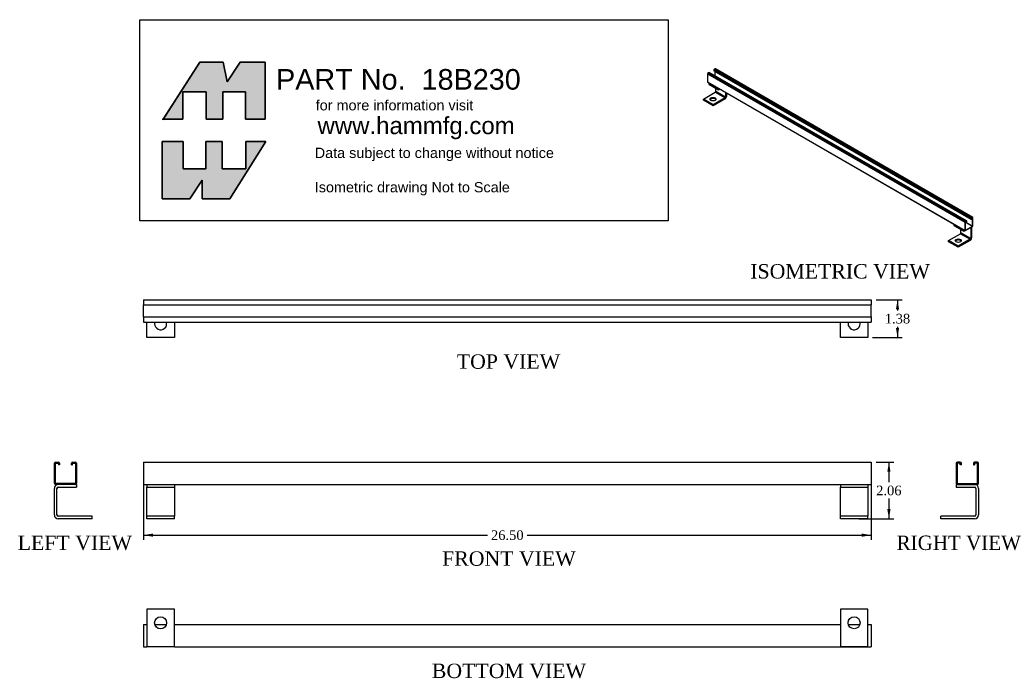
# Model space of a CAD drawing. Header units: inches. Extents: x 1.8 to 73.5, y 13.4 to 61.4.
import ezdxf
from ezdxf.enums import TextEntityAlignment as Align

# ---------------------------------------------------------------- set-up
doc = ezdxf.new("R2010")
doc.units = ezdxf.units.IN
doc.header["$MEASUREMENT"] = 0
doc.layers.get('0').update_dxf_attribs({"linetype": 'CONTINUOUS'})
for name, color, linetype in [('COM40547', 7, 'CONTINUOUS'), ('COM55186', 7, 'CONTINUOUS'), ('DEFAULT', 7, 'CONTINUOUS')]:
    doc.layers.add(name, color=color, linetype=linetype)
doc.styles.add('SEACAD_ARIAL_TTF', font='arial.ttf')
doc.styles.add('SEACAD_TIMES_TTF', font='times.ttf')

# ---------------------------------------------------------------- blocks, each defined once
blk = doc.blocks.new('GDIMGGROUP')
at = {"layer": 'DEFAULT', "linetype": 'Continuous'}
for points in [[(11.523, 23.707), (11.523, 23.94), (10.823, 23.824)], [(63.123, 23.707), (63.823, 23.824), (63.123, 23.94)]]:
    blk.add_hatch(color=7, dxfattribs=at).paths.add_polyline_path(points)
at = {"layer": 'DEFAULT', "color": 7, "linetype": 'Continuous'}
for p, q in [((10.823, 27.981), (10.823, 23.474)), ((63.823, 27.981), (63.823, 23.474)), ((10.823, 23.824), (35.884, 23.824)), ((38.763, 23.824), (63.823, 23.824))]:
    blk.add_line(p, q, dxfattribs=at)
at = {"layer": 'DEFAULT', "color": 7, "linetype": 'Continuous', "style": 'SEACAD_TIMES_TTF'}
blk.add_text('26.50', height=0.7, dxfattribs=at).set_placement((36.129, 24.174), align=Align.TOP_LEFT)
blk = doc.blocks.new('GDIMGGROUP1')
at = {"layer": 'DEFAULT', "linetype": 'Continuous'}
for points in [[(65.227, 28.444), (65.11, 29.144), (64.993, 28.444)], [(65.227, 25.718), (64.993, 25.718), (65.11, 25.018)]]:
    blk.add_hatch(color=7, dxfattribs=at).paths.add_polyline_path(points)
at = {"layer": 'DEFAULT', "color": 7, "linetype": 'Continuous'}
for p, q in [((64.173, 29.144), (65.46, 29.144)), ((65.11, 29.144), (65.11, 27.676)), ((65.11, 26.486), (65.11, 25.018)), ((62.923, 25.018), (65.46, 25.018))]:
    blk.add_line(p, q, dxfattribs=at)
at = {"layer": 'DEFAULT', "color": 7, "linetype": 'Continuous', "style": 'SEACAD_TIMES_TTF'}
blk.add_text('2.06', height=0.7, dxfattribs=at).set_placement((64.181, 27.431), align=Align.TOP_LEFT)
blk = doc.blocks.new('GDIMGGROUP2')
at = {"layer": 'DEFAULT', "linetype": 'Continuous'}
for points in [[(65.852, 40.275), (65.735, 40.975), (65.619, 40.275)], [(65.852, 38.923), (65.619, 38.923), (65.735, 38.223)]]:
    blk.add_hatch(color=7, dxfattribs=at).paths.add_polyline_path(points)
at = {"layer": 'DEFAULT', "color": 7, "linetype": 'Continuous'}
for p, q in [((64.173, 40.975), (66.085, 40.975)), ((65.735, 40.975), (65.735, 40.194)), ((65.735, 39.004), (65.735, 38.223)), ((63.923, 38.223), (66.085, 38.223))]:
    blk.add_line(p, q, dxfattribs=at)
at = {"layer": 'DEFAULT', "color": 7, "linetype": 'Continuous', "style": 'SEACAD_TIMES_TTF'}
blk.add_text('1.38', height=0.7, dxfattribs=at).set_placement((64.806, 39.949), align=Align.TOP_LEFT)

msp = doc.modelspace()

# ---------------------------------------------------------------- hatches: boundary and pattern name
at = {"layer": 'DEFAULT', "linetype": 'Continuous'}
for points in [[(16.618, 58.277), (14.926, 58.277), (12.255, 54.121), (13.684, 54.121), (13.684, 56.113), (15.397, 56.113), (15.397, 54.121), (16.597, 54.121), (16.597, 56.113), (18.246, 56.113), (18.246, 54.121), (19.681, 54.121), (19.681, 58.277), (17.861, 58.277), (16.918, 56.842)], [(15.355, 50.502), (13.705, 50.502), (13.705, 52.494), (12.185, 52.494), (12.185, 48.338), (14.198, 48.338), (15.098, 49.688), (15.098, 48.338), (17.111, 48.338), (19.724, 52.494), (18.289, 52.494), (18.289, 50.502), (16.554, 50.502), (16.554, 52.494), (15.355, 52.494)]]:
    msp.add_hatch(color=7, dxfattribs=at).paths.add_polyline_path(points)

# ---------------------------------------------------------------- linework, layer by layer
at = {"layer": 'COM40547', "color": 7, "linetype": 'Continuous'}
for p, q in [((52.011, 56.775), (51.994, 56.765)), ((51.994, 56.765), (52.701, 56.357)), ((51.994, 56.765), (51.994, 56.688)), ((51.994, 56.688), (52.701, 56.279)), ((51.596, 55.592), (52.467, 56.095)), ((52.467, 56.095), (53.174, 55.687)), ((52.501, 56.154), (52.501, 56.395)), ((53.208, 55.746), (52.501, 56.154)), ((52.701, 56.357), (52.718, 56.367)), ((52.701, 56.357), (52.701, 56.279)), ((52.701, 56.279), (52.786, 56.328)), ((53.208, 56.084), (53.208, 55.746)), ((53.275, 56.045), (53.275, 55.784)), ((51.596, 55.515), (51.596, 55.592)), ((52.303, 55.184), (51.596, 55.592)), ((52.303, 55.106), (51.596, 55.515)), ((53.174, 55.687), (52.303, 55.184)), ((53.174, 55.609), (52.303, 55.106)), ((52.303, 55.106), (52.303, 55.184)), ((69.866, 46.467), (69.848, 46.456)), ((69.848, 46.456), (70.555, 46.048)), ((69.848, 46.456), (69.848, 46.379)), ((69.848, 46.379), (70.555, 45.971)), ((70.355, 45.845), (70.355, 46.086)), ((70.555, 46.048), (70.573, 46.058)), ((70.555, 46.048), (70.555, 45.971)), ((70.555, 45.971), (70.64, 46.02)), ((71.049, 46.231), (71.062, 46.224)), ((71.062, 46.224), (71.062, 45.437)), ((71.129, 46.263), (71.129, 45.476)), ((69.45, 45.283), (70.321, 45.786)), ((69.45, 45.206), (69.45, 45.283)), ((70.157, 44.875), (69.45, 45.283)), ((70.157, 44.798), (69.45, 45.206)), ((71.028, 45.378), (70.157, 44.875)), ((71.028, 45.301), (70.157, 44.798)), ((70.321, 45.786), (71.028, 45.378)), ((71.062, 45.437), (70.355, 45.845)), ((70.157, 44.798), (70.157, 44.875)), ((11.073, 38.225), (11.073, 39.349)), ((13.073, 39.349), (13.073, 38.225)), ((61.573, 38.223), (61.573, 39.349)), ((63.573, 39.349), (63.573, 38.223)), ((13.073, 38.225), (11.073, 38.225)), ((63.573, 38.223), (61.573, 38.223)), ((4.619, 27.328), (5.957, 27.328)), ((5.873, 27.518), (5.957, 27.518)), ((5.957, 27.518), (5.959, 27.518)), ((5.957, 27.518), (5.957, 27.328)), ((5.957, 27.328), (5.959, 27.328)), ((5.959, 27.518), (5.959, 27.328)), ((11.073, 27.518), (13.073, 27.518)), ((11.073, 27.518), (11.073, 27.328)), ((11.073, 27.232), (11.073, 27.328)), ((11.073, 27.328), (13.073, 27.328)), ((13.073, 27.518), (13.073, 27.328)), ((13.073, 27.328), (13.073, 27.232)), ((61.573, 27.518), (63.573, 27.518)), ((61.573, 27.518), (61.573, 27.328)), ((61.573, 27.232), (61.573, 27.328)), ((61.573, 27.328), (63.573, 27.328)), ((63.573, 27.518), (63.573, 27.328)), ((63.573, 27.328), (63.573, 27.232)), ((70.008, 27.518), (70.008, 27.328)), ((70.008, 27.518), (70.094, 27.518)), ((70.008, 27.328), (71.346, 27.328)), ((4.333, 25.304), (4.333, 27.232)), ((4.523, 25.304), (4.523, 27.232)), ((4.525, 25.304), (4.525, 27.232)), ((11.073, 25.304), (11.073, 27.232)), ((13.073, 27.232), (13.073, 25.304)), ((61.573, 25.304), (61.573, 27.232)), ((63.573, 27.232), (63.573, 25.304)), ((71.442, 27.232), (71.442, 25.304)), ((71.632, 27.232), (71.632, 25.304)), ((71.634, 27.232), (71.634, 25.304)), ((7.083, 25.208), (4.619, 25.208)), ((7.085, 25.208), (7.083, 25.208)), ((7.083, 25.018), (7.083, 25.208)), ((7.085, 25.018), (7.085, 25.208)), ((11.073, 25.208), (11.073, 25.304)), ((11.073, 25.018), (11.073, 25.208)), ((13.073, 25.208), (11.073, 25.208)), ((13.073, 25.304), (13.073, 25.208)), ((13.073, 25.018), (13.073, 25.208)), ((61.573, 25.208), (61.573, 25.304)), ((61.573, 25.018), (61.573, 25.208)), ((63.573, 25.208), (61.573, 25.208)), ((63.573, 25.304), (63.573, 25.208)), ((63.573, 25.018), (63.573, 25.208)), ((71.346, 25.208), (68.882, 25.208)), ((68.882, 25.018), (68.882, 25.208)), ((7.083, 25.018), (4.619, 25.018)), ((7.085, 25.018), (7.083, 25.018)), ((13.073, 25.018), (11.073, 25.018)), ((63.573, 25.018), (61.573, 25.018)), ((71.346, 25.018), (68.882, 25.018)), ((11.073, 18.437), (11.073, 15.973)), ((13.073, 18.437), (11.073, 18.437)), ((13.073, 15.973), (13.073, 18.437)), ((61.573, 18.439), (61.573, 15.975)), ((63.573, 18.439), (61.573, 18.439)), ((63.573, 15.975), (63.573, 18.439)), ((11.655, 17.311), (12.492, 17.311)), ((62.155, 17.313), (62.992, 17.313)), ((11.073, 15.973), (11.073, 15.687)), ((13.073, 15.687), (13.073, 15.973)), ((61.573, 15.975), (61.573, 15.689)), ((63.573, 15.689), (63.573, 15.975)), ((13.073, 15.687), (11.073, 15.687)), ((63.573, 15.689), (61.573, 15.689))]:
    msp.add_line(p, q, dxfattribs=at)
for centre in [(12.073, 17.437), (62.573, 17.439)]:
    msp.add_circle(centre, 0.437, dxfattribs=at)
for centre, radius, start, end in [((12.073, 39.225), 0.437, 163.51568, 0), ((12.073, 39.225), 0.437, 0, 16.48432), ((62.573, 39.223), 0.437, 163.24203, 0), ((62.573, 39.223), 0.437, 0, 16.75797), ((4.619, 27.232), 0.286, 90, 180), ((4.619, 27.232), 0.096, 90, 180), ((4.621, 27.232), 0.096, 90, 180), ((71.346, 27.232), 0.286, 0, 90), ((71.346, 27.232), 0.096, 0, 90), ((71.348, 27.232), 0.286, 0, 90), ((4.619, 25.304), 0.286, 180, 270), ((4.619, 25.304), 0.096, 180, 270), ((4.621, 25.304), 0.096, 180, 270), ((71.346, 25.304), 0.096, 270, 0), ((71.346, 25.304), 0.286, 270, 0), ((71.348, 25.304), 0.286, 270, 0)]:
    msp.add_arc(centre, radius, start, end, dxfattribs=at)
for centre, major_axis in [((52.303, 55.592), (-0.218, 0)), ((70.157, 45.283), (-0.219, 0))]:
    msp.add_ellipse(centre, major_axis=major_axis, ratio=0.57735, dxfattribs=at)
for points, weights in [([(52.467, 56.095), (52.501, 56.115), (52.501, 56.154)], [1, 0.707106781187, 1]), ([(53.174, 55.609), (53.275, 55.668), (53.275, 55.784)], [1, 0.707106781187, 1]), ([(53.174, 55.687), (53.208, 55.706), (53.208, 55.746)], [1, 0.707106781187, 1]), ([(71.062, 46.224), (71.062, 46.232), (71.059, 46.237)], [1, 0.981586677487, 1]), ([(71.129, 46.263), (71.129, 46.27), (71.128, 46.277)], [1, 0.998009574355, 1]), ([(70.321, 45.786), (70.355, 45.806), (70.355, 45.845)], [1, 0.707106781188, 1]), ([(71.028, 45.301), (71.129, 45.359), (71.129, 45.476)], [1, 0.707106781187, 1]), ([(71.028, 45.378), (71.062, 45.398), (71.062, 45.437)], [1, 0.707106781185, 1])]:
    msp.add_rational_spline(points, weights, degree=2, dxfattribs=at)
for points in [[(52.511, 55.553), (52.462, 55.641), (52.303, 55.641), (52.144, 55.641), (52.095, 55.553)], [(70.365, 45.245), (70.316, 45.332), (70.157, 45.332), (69.998, 45.332), (69.949, 45.245)]]:
    msp.add_rational_spline(points, [1, 0.808528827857, 1, 0.808528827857, 1], degree=2, knots=[0, 0, 0, 0.5, 0.5, 1, 1, 1], dxfattribs=at)
at = {"layer": 'COM55186', "color": 7, "linetype": 'Continuous'}
for p, q in [((51.905, 57.444), (51.905, 56.851)), ((51.905, 57.444), (70.643, 46.626)), ((52.008, 57.539), (51.935, 57.497)), ((51.935, 57.497), (70.674, 46.678)), ((52.008, 57.539), (70.746, 46.72)), ((70.767, 46.722), (52.029, 57.541)), ((52.347, 57.7), (52.347, 57.658)), ((52.347, 57.7), (71.085, 46.881)), ((52.347, 57.658), (71.085, 46.839)), ((52.449, 57.794), (52.377, 57.752)), ((52.377, 57.752), (71.116, 46.934)), ((52.449, 57.794), (71.188, 46.975)), ((52.452, 57.297), (52.452, 57.597)), ((71.209, 46.977), (52.471, 57.796)), ((51.905, 56.851), (70.643, 46.032)), ((51.914, 56.831), (70.652, 46.013)), ((70.643, 46.626), (70.643, 46.032)), ((70.672, 46.642), (70.672, 46.049)), ((70.672, 46.642), (71.188, 46.344)), ((70.746, 46.72), (70.674, 46.678)), ((70.746, 46.687), (70.674, 46.646)), ((70.674, 46.646), (71.19, 46.348)), ((70.71, 46.667), (70.748, 46.645)), ((70.746, 46.687), (70.748, 46.686)), ((70.748, 46.645), (70.748, 46.686)), ((70.776, 46.661), (70.748, 46.645)), ((70.776, 46.661), (70.776, 46.703)), ((71.085, 46.881), (71.085, 46.839)), ((71.085, 46.839), (71.114, 46.856)), ((71.114, 46.897), (71.114, 46.856)), ((71.188, 46.975), (71.116, 46.934)), ((71.188, 46.943), (71.116, 46.901)), ((71.188, 46.943), (71.19, 46.941)), ((71.19, 46.348), (71.19, 46.941)), ((71.218, 46.364), (71.218, 46.958)), ((70.672, 46.049), (70.674, 46.047)), ((70.674, 46.047), (71.188, 46.344)), ((70.674, 46.015), (71.188, 46.311)), ((10.823, 40.975), (10.823, 40.889)), ((10.823, 40.975), (63.823, 40.975)), ((10.823, 40.889), (10.823, 40.685)), ((63.823, 40.975), (63.823, 40.889)), ((63.823, 40.889), (63.823, 40.685)), ((10.823, 40.685), (10.823, 40.599)), ((10.823, 39.725), (10.823, 40.599)), ((10.823, 40.599), (63.823, 40.599)), ((63.823, 40.685), (63.823, 40.599)), ((63.823, 39.725), (63.823, 40.599)), ((10.823, 39.725), (10.823, 39.639)), ((10.823, 39.725), (63.823, 39.725)), ((10.823, 39.639), (10.823, 39.435)), ((63.823, 39.725), (63.823, 39.639)), ((63.823, 39.639), (63.823, 39.435)), ((10.823, 39.435), (10.823, 39.349)), ((10.823, 39.349), (63.823, 39.349)), ((63.823, 39.435), (63.823, 39.349)), ((4.333, 27.604), (4.333, 29.058)), ((4.413, 27.604), (4.413, 29.058)), ((4.419, 29.144), (4.623, 29.144)), ((4.419, 29.064), (4.623, 29.064)), ((4.629, 29.058), (4.629, 28.956)), ((4.709, 28.956), (4.629, 28.956)), ((4.709, 29.058), (4.709, 28.956)), ((5.583, 28.956), (5.583, 29.058)), ((5.583, 28.956), (5.663, 28.956)), ((5.663, 28.956), (5.663, 29.058)), ((5.669, 29.144), (5.873, 29.144)), ((5.669, 29.064), (5.873, 29.064)), ((5.879, 29.058), (5.879, 27.604)), ((5.959, 29.058), (5.959, 27.604)), ((10.823, 29.144), (10.823, 29.058)), ((10.823, 29.144), (63.823, 29.144)), ((10.823, 29.058), (10.823, 27.604)), ((63.823, 29.144), (63.823, 29.058)), ((63.823, 29.058), (63.823, 27.604)), ((70.008, 29.058), (70.008, 27.604)), ((70.088, 29.058), (70.088, 27.604)), ((70.298, 29.144), (70.094, 29.144)), ((70.298, 29.064), (70.094, 29.064)), ((70.304, 28.956), (70.304, 29.058)), ((70.384, 28.956), (70.304, 28.956)), ((70.384, 28.956), (70.384, 29.058)), ((71.258, 29.058), (71.258, 28.956)), ((71.258, 28.956), (71.338, 28.956)), ((71.338, 29.058), (71.338, 28.956)), ((71.548, 29.144), (71.344, 29.144)), ((71.548, 29.064), (71.344, 29.064)), ((71.554, 27.604), (71.554, 29.058)), ((71.634, 27.604), (71.634, 29.058)), ((5.873, 27.598), (4.419, 27.598)), ((5.873, 27.518), (4.419, 27.518)), ((10.823, 27.604), (10.823, 27.518)), ((10.823, 27.518), (11.073, 27.518)), ((13.073, 27.518), (61.573, 27.518)), ((63.573, 27.518), (63.823, 27.518)), ((63.823, 27.604), (63.823, 27.518)), ((70.094, 27.598), (71.548, 27.598)), ((70.094, 27.518), (71.548, 27.518)), ((10.823, 17.313), (10.823, 17.227)), ((10.823, 17.313), (11.073, 17.313)), ((10.823, 17.227), (10.823, 15.773)), ((11.654, 17.313), (12.492, 17.313)), ((13.073, 17.313), (61.573, 17.313)), ((63.573, 17.313), (63.823, 17.313)), ((63.823, 17.313), (63.823, 17.227)), ((63.823, 17.227), (63.823, 15.773)), ((10.823, 15.773), (10.823, 15.687)), ((10.823, 15.687), (11.073, 15.687)), ((13.073, 15.687), (63.823, 15.687)), ((63.823, 15.773), (63.823, 15.687))]:
    msp.add_line(p, q, dxfattribs=at)
for centre, radius, start, end in [((4.419, 29.058), 0.086, 90, 180), ((4.419, 29.058), 0.006, 90, 180), ((4.623, 29.058), 0.086, 0, 90), ((4.623, 29.058), 0.006, 0, 90), ((5.669, 29.058), 0.086, 90, 180), ((5.669, 29.058), 0.006, 90, 180), ((5.873, 29.058), 0.086, 0, 90), ((5.873, 29.058), 0.006, 0, 90), ((70.094, 29.058), 0.086, 90, 180), ((70.094, 29.058), 0.006, 90, 180), ((70.298, 29.058), 0.086, 0, 90), ((70.298, 29.058), 0.006, 0, 90), ((71.344, 29.058), 0.086, 90, 180), ((71.344, 29.058), 0.006, 90, 180), ((71.548, 29.058), 0.086, 0, 90), ((71.548, 29.058), 0.006, 0, 90), ((4.419, 27.604), 0.086, 180, 270), ((4.419, 27.604), 0.006, 180, 270), ((5.873, 27.604), 0.006, 270, 0), ((5.873, 27.604), 0.086, 270, 0), ((70.094, 27.604), 0.086, 180, 270), ((70.094, 27.604), 0.006, 180, 270), ((71.548, 27.604), 0.006, 270, 0), ((71.548, 27.604), 0.086, 270, 0)]:
    msp.add_arc(centre, radius, start, end, dxfattribs=at)
for points, weights in [([(51.935, 57.497), (51.905, 57.48), (51.905, 57.444)], [1, 0.707106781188, 1]), ([(52.029, 57.541), (52.02, 57.546), (52.008, 57.539)], [1, 0.92387953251, 1]), ([(52.377, 57.752), (52.347, 57.735), (52.347, 57.7)], [1, 0.707106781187, 1]), ([(52.471, 57.796), (52.462, 57.801), (52.449, 57.794)], [1, 0.92387953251, 1]), ([(51.905, 56.851), (51.905, 56.836), (51.914, 56.831)], [1, 0.92387953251, 1]), ([(70.674, 46.678), (70.643, 46.661), (70.643, 46.626)], [1, 0.707106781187, 1]), ([(70.674, 46.646), (70.672, 46.645), (70.672, 46.642)], [1, 0.707106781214, 1]), ([(70.776, 46.703), (70.776, 46.738), (70.746, 46.72)], [1, 0.707106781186, 1]), ([(70.748, 46.686), (70.748, 46.689), (70.746, 46.687)], [1, 0.707106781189, 1]), ([(71.116, 46.934), (71.085, 46.916), (71.085, 46.881)], [1, 0.707106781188, 1]), ([(71.116, 46.901), (71.114, 46.9), (71.114, 46.897)], [1, 0.707106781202, 1]), ([(71.218, 46.958), (71.218, 46.993), (71.188, 46.975)], [1, 0.707106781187, 1]), ([(71.19, 46.941), (71.19, 46.944), (71.188, 46.943)], [1, 0.707106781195, 1]), ([(70.643, 46.032), (70.643, 45.997), (70.674, 46.015)], [1, 0.707106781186, 1]), ([(70.672, 46.049), (70.672, 46.046), (70.674, 46.047)], [1, 0.707106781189, 1]), ([(71.188, 46.311), (71.218, 46.329), (71.218, 46.364)], [1, 0.707106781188, 1]), ([(71.188, 46.344), (71.19, 46.345), (71.19, 46.348)], [1, 0.70710678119, 1])]:
    msp.add_rational_spline(points, weights, degree=2, dxfattribs=at)
at = {"layer": 'DEFAULT', "color": 7, "linetype": 'Continuous'}
for p, q in [((10.552, 61.38), (49.038, 61.38)), ((10.552, 46.719), (10.552, 61.38)), ((49.038, 61.38), (49.038, 46.719)), ((14.926, 58.277), (12.227, 54.079)), ((16.618, 58.277), (14.926, 58.277)), ((16.918, 56.842), (16.618, 58.277)), ((17.861, 58.277), (16.918, 56.842)), ((19.681, 58.277), (17.861, 58.277)), ((19.681, 54.121), (19.681, 58.277)), ((13.684, 56.113), (15.397, 56.113)), ((13.684, 54.121), (13.684, 56.113)), ((15.397, 56.113), (15.397, 54.121)), ((16.597, 56.113), (18.246, 56.113)), ((16.597, 54.121), (16.597, 56.113)), ((18.246, 56.113), (18.246, 54.121)), ((12.185, 54.121), (13.684, 54.121)), ((15.397, 54.121), (16.597, 54.121)), ((18.246, 54.121), (19.681, 54.121)), ((12.185, 52.494), (13.705, 52.494)), ((12.185, 48.338), (12.185, 52.494)), ((13.705, 52.494), (13.705, 50.502)), ((15.355, 52.494), (16.554, 52.494)), ((15.355, 50.502), (15.355, 52.494)), ((16.554, 52.494), (16.554, 50.502)), ((19.724, 52.494), (17.111, 48.338)), ((18.289, 52.494), (19.724, 52.494)), ((18.289, 50.502), (18.289, 52.494)), ((13.705, 50.502), (15.355, 50.502)), ((16.554, 50.502), (18.289, 50.502)), ((15.098, 49.688), (14.198, 48.338)), ((15.098, 48.338), (15.098, 49.688)), ((14.198, 48.338), (12.185, 48.338)), ((17.111, 48.338), (15.098, 48.338)), ((49.038, 46.719), (10.552, 46.719))]:
    msp.add_line(p, q, dxfattribs=at)
for points in [[(16.618, 58.277), (16.918, 56.842), (17.861, 58.277), (19.681, 58.277), (19.681, 54.121), (18.246, 54.121), (18.246, 56.113), (16.597, 56.113), (16.597, 54.121), (15.397, 54.121), (15.397, 56.113), (13.684, 56.113), (13.684, 54.121), (12.255, 54.121), (14.926, 58.277), (16.618, 58.277)], [(16.618, 58.277), (16.918, 56.842), (17.861, 58.277), (19.681, 58.277), (19.681, 54.121), (18.246, 54.121), (18.246, 56.113), (16.597, 56.113), (16.597, 54.121), (15.397, 54.121), (15.397, 56.113), (13.684, 56.113), (13.684, 54.121), (12.255, 54.121), (14.926, 58.277), (16.618, 58.277)], [(16.618, 58.277), (16.918, 56.842), (17.861, 58.277), (19.681, 58.277), (19.681, 54.121), (18.246, 54.121), (18.246, 56.113), (16.597, 56.113), (16.597, 54.121), (15.397, 54.121), (15.397, 56.113), (13.684, 56.113), (13.684, 54.121), (12.255, 54.121), (14.926, 58.277), (16.618, 58.277)], [(16.618, 58.277), (16.918, 56.842), (17.861, 58.277), (19.681, 58.277), (19.681, 54.121), (18.246, 54.121), (18.246, 56.113), (16.597, 56.113), (16.597, 54.121), (15.397, 54.121), (15.397, 56.113), (13.684, 56.113), (13.684, 54.121), (12.255, 54.121), (14.926, 58.277), (16.618, 58.277)], [(16.618, 58.277), (16.918, 56.842), (17.861, 58.277), (19.681, 58.277), (19.681, 54.121), (18.246, 54.121), (18.246, 56.113), (16.597, 56.113), (16.597, 54.121), (15.397, 54.121), (15.397, 56.113), (13.684, 56.113), (13.684, 54.121), (12.255, 54.121), (14.926, 58.277), (16.618, 58.277)], [(15.355, 50.502), (13.705, 50.502), (13.705, 52.494), (12.185, 52.494), (12.185, 48.338), (14.198, 48.338), (15.098, 49.688), (15.098, 48.338), (17.111, 48.338), (19.724, 52.494), (18.289, 52.494), (18.289, 50.502), (16.554, 50.502), (16.554, 52.494), (15.355, 52.494), (15.355, 50.502)], [(15.355, 50.502), (13.705, 50.502), (13.705, 52.494), (12.185, 52.494), (12.185, 48.338), (14.198, 48.338), (15.098, 49.688), (15.098, 48.338), (17.111, 48.338), (19.724, 52.494), (18.289, 52.494), (18.289, 50.502), (16.554, 50.502), (16.554, 52.494), (15.355, 52.494), (15.355, 50.502)], [(15.355, 50.502), (13.705, 50.502), (13.705, 52.494), (12.185, 52.494), (12.185, 48.338), (14.198, 48.338), (15.098, 49.688), (15.098, 48.338), (17.111, 48.338), (19.724, 52.494), (18.289, 52.494), (18.289, 50.502), (16.554, 50.502), (16.554, 52.494), (15.355, 52.494), (15.355, 50.502)], [(15.355, 50.502), (13.705, 50.502), (13.705, 52.494), (12.185, 52.494), (12.185, 48.338), (14.198, 48.338), (15.098, 49.688), (15.098, 48.338), (17.111, 48.338), (19.724, 52.494), (18.289, 52.494), (18.289, 50.502), (16.554, 50.502), (16.554, 52.494), (15.355, 52.494), (15.355, 50.502)], [(15.355, 50.502), (13.705, 50.502), (13.705, 52.494), (12.185, 52.494), (12.185, 48.338), (14.198, 48.338), (15.098, 49.688), (15.098, 48.338), (17.111, 48.338), (19.724, 52.494), (18.289, 52.494), (18.289, 50.502), (16.554, 50.502), (16.554, 52.494), (15.355, 52.494), (15.355, 50.502)]]:
    msp.add_lwpolyline(points, dxfattribs=at)
for points in [[(16.618, 58.277), (14.926, 58.277), (12.255, 54.121), (13.684, 54.121), (13.684, 56.113), (15.397, 56.113), (15.397, 54.121), (16.597, 54.121), (16.597, 56.113), (18.246, 56.113), (18.246, 54.121), (19.681, 54.121), (19.681, 58.277), (17.861, 58.277), (16.918, 56.842), (16.618, 58.277)], [(15.355, 50.502), (15.355, 52.494), (16.554, 52.494), (16.554, 50.502), (18.289, 50.502), (18.289, 52.494), (19.724, 52.494), (17.111, 48.338), (15.098, 48.338), (15.098, 49.688), (14.198, 48.338), (12.185, 48.338), (12.185, 52.494), (13.705, 52.494), (13.705, 50.502), (15.355, 50.502)]]:
    msp.add_lwpolyline(points, close=True, dxfattribs=at)

# ---------------------------------------------------------------- block references
at = {"layer": 'DEFAULT'}
for name in ['GDIMGGROUP2', 'GDIMGGROUP1', 'GDIMGGROUP']:
    msp.add_blockref(name, (0, 0), dxfattribs=at)

# ---------------------------------------------------------------- texts
at = {"color": 2, "linetype": 'Continuous', "style": 'SEACAD_TIMES_TTF'}
for s, p in [('ISOMETRIC VIEW', (55.013, 43.573)), ('TOP VIEW', (33.641, 36.998)), ('LEFT VIEW', (1.665, 23.793)), ('RIGHT VIEW', (65.668, 23.793)), ('FRONT VIEW', (32.571, 22.645)), ('BOTTOM VIEW', (31.825, 14.462))]:
    msp.add_text(s, height=1.05, dxfattribs=at).set_placement(p, align=Align.TOP_LEFT)
at = {"layer": 'DEFAULT', "color": 7, "linetype": 'Continuous', "style": 'SEACAD_ARIAL_TTF'}
for s, height, p in [('PART No.  18B230', 1.5, (20.48, 57.782)), ('for more information visit', 0.75, (23.369, 55.521)), ('www.hammfg.com', 1.25, (23.499, 54.291)), ('Data subject to change without notice', 0.75, (23.298, 52.051)), ('Isometric drawing Not to Scale', 0.75, (23.298, 49.551))]:
    msp.add_text(s, height=height, dxfattribs=at).set_placement(p, align=Align.TOP_LEFT)

doc.saveas('drawing.dxf')
